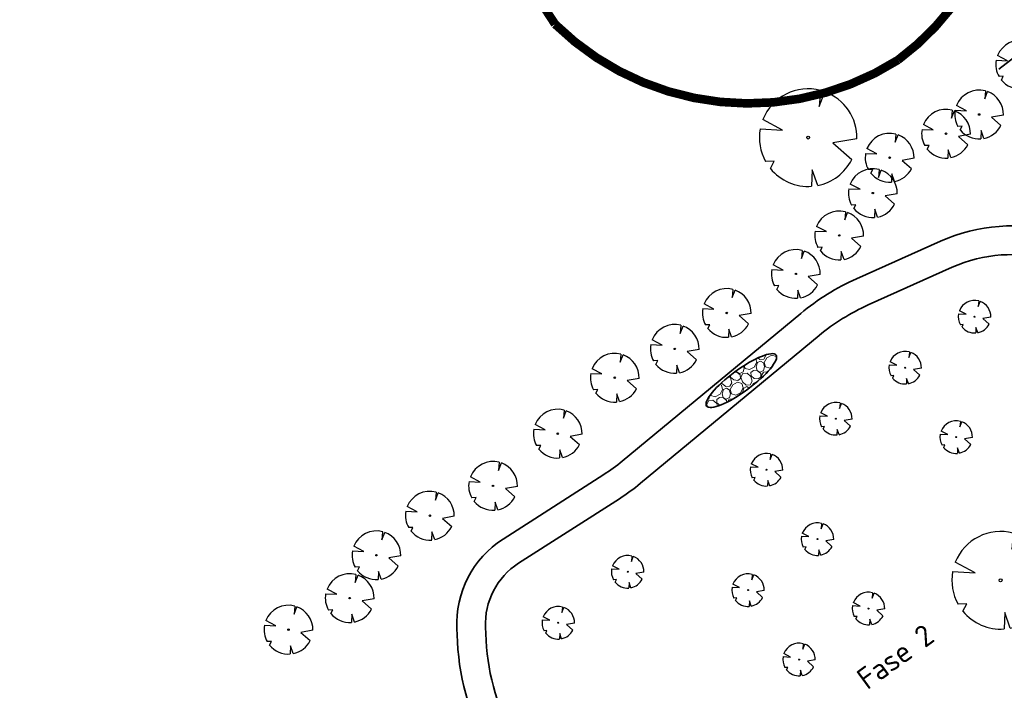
# Model space of a CAD drawing. Header units: metres. Extents: x 103263 to 106611, y 426963 to 428812.
# Tile 33 of 74: x 104278 to 104346, y 427789 to 427835. Entities that reach past the tile are written whole.
import ezdxf

# ---------------------------------------------------------------- set-up
doc = ezdxf.new("R2010")
doc.units = ezdxf.units.M
for name, color, linetype, lineweight in [('N-GV-GW-TALUD_TEEN-G', 3, 'Continuous', 35), ('N-WE-GR-BOOM-S', 7, 'Continuous', 25), ('N-WE-GW-HOOGTE_AFWERKHOOGTE-T25', 7, 'Continuous', 25), ('N-WE-VH-KANTVERHARDING-G', 210, 'Continuous', 35), ('N-WE-VH-VERHARDING_BETONSTRAATSTEEN-G', 252, 'Continuous', 35), ('N-WE-VH-VERHARDING_HALFVERHARDING-A-250', 252, 'Continuous', 18)]:
    doc.layers.add(name, color=color, linetype=linetype, lineweight=lineweight)
doc.layers.add('N-WE-GR-BEPLANTING-A-250', color=7, linetype='Continuous', lineweight=18, true_color=0x00a500)
doc.layers.add('N-WE-VH-VERHARDING-AP_GROEN4', color=7, linetype='Continuous', true_color=0x004700)
doc.layers.add('N-WE-VH-VERHARDING-AP_VOETPAD', color=7, linetype='Continuous', true_color=0x424242)
doc.styles.add('NLCS-ISO-M200-T25', font='NLCS-ISO.ttf', dxfattribs={"height": 0.5})

# ---------------------------------------------------------------- blocks, each defined once
blk = doc.blocks.new('*U373')
at = {"ltscale": 20, "flags": 128}
for points in [[(0.579, 2.19), (0.513, 1.443), (0.778, 2.128)], [(-2.229, 0.403), (-1.184, 0.353), (-2.105, 0.838)], [(2.265, -0.058), (1.153, -0.248), (2.022, -1.021)], [(-1.754, -1.434), (-1.576, -1.088), (-1.973, -1.113)], [(0.446, -2.221), (0.189, -1.499), (0.162, -2.26)]]:
    blk.add_lwpolyline(points, dxfattribs=at)
blk.add_lwpolyline([(2.265, -0.058, 0.321944), (0.778, 2.128, 0.321944)], format="xyb", dxfattribs=at)
blk.add_circle((0, 0), 0.0675)
at = {"ltscale": 20}
for start, end in [(75.1844, 158.299), (169.749, 209.4302), (281.3601, 333.2046), (219.2667, 274.1068)]:
    blk.add_arc((0, 0), 2.266, start, end, dxfattribs=at)
blk = doc.blocks.new('*U383')
at = {"ltscale": 20, "flags": 128}
for points in [[(0.579, 2.19), (0.513, 1.443), (0.778, 2.128)], [(-2.229, 0.403), (-1.184, 0.353), (-2.105, 0.838)], [(2.265, -0.058), (1.153, -0.248), (2.022, -1.021)], [(-1.754, -1.434), (-1.576, -1.088), (-1.973, -1.113)], [(0.446, -2.221), (0.189, -1.499), (0.162, -2.26)]]:
    blk.add_lwpolyline(points, dxfattribs=at)
blk.add_lwpolyline([(2.265, -0.058, 0.321944), (0.778, 2.128, 0.321944)], format="xyb", dxfattribs=at)
blk.add_circle((0, 0), 0.0675)
at = {"ltscale": 20}
for start, end in [(75.18441, 158.29895), (169.74905, 209.43023), (219.26669, 274.10684), (281.36007, 333.20465)]:
    blk.add_arc((0, 0), 2.266, start, end, dxfattribs=at)
blk = doc.blocks.new('*U384')
at = {"ltscale": 20, "flags": 128}
for points in [[(0.579, 2.19), (0.513, 1.443), (0.778, 2.128)], [(-2.229, 0.403), (-1.184, 0.353), (-2.105, 0.838)], [(2.265, -0.058), (1.153, -0.248), (2.022, -1.021)], [(-1.754, -1.434), (-1.576, -1.088), (-1.973, -1.113)], [(0.446, -2.221), (0.189, -1.499), (0.162, -2.26)]]:
    blk.add_lwpolyline(points, dxfattribs=at)
blk.add_lwpolyline([(2.265, -0.058, 0.321944), (0.778, 2.128, 0.321944)], format="xyb", dxfattribs=at)
blk.add_circle((0, 0), 0.0675)
at = {"ltscale": 20}
for start, end in [(75.18441, 158.29895), (169.74905, 209.43023), (219.26669, 274.10684), (281.36007, 333.20465)]:
    blk.add_arc((0, 0), 2.266, start, end, dxfattribs=at)
blk = doc.blocks.new('*U287')
at = {"ltscale": 20, "flags": 128}
for points in [[(0.579, 2.19), (0.513, 1.443), (0.778, 2.128)], [(-2.229, 0.403), (-1.184, 0.353), (-2.105, 0.838)], [(2.265, -0.058), (1.153, -0.248), (2.022, -1.021)], [(-1.754, -1.434), (-1.576, -1.088), (-1.973, -1.113)], [(0.446, -2.221), (0.189, -1.499), (0.162, -2.26)]]:
    blk.add_lwpolyline(points, dxfattribs=at)
blk.add_lwpolyline([(2.265, -0.058, 0.321944), (0.778, 2.128, 0.321944)], format="xyb", dxfattribs=at)
blk.add_circle((0, 0), 0.0675)
at = {"ltscale": 20}
for start, end in [(75.18441, 158.29895), (169.74905, 209.43023), (219.26669, 274.10684), (281.36007, 333.20465)]:
    blk.add_arc((0, 0), 2.266, start, end, dxfattribs=at)
blk = doc.blocks.new('*U288')
at = {"ltscale": 20, "flags": 128}
for points in [[(0.579, 2.19), (0.513, 1.443), (0.778, 2.128)], [(-2.229, 0.403), (-1.184, 0.353), (-2.105, 0.838)], [(2.265, -0.058), (1.153, -0.248), (2.022, -1.021)], [(-1.754, -1.434), (-1.576, -1.088), (-1.973, -1.113)], [(0.446, -2.221), (0.189, -1.499), (0.162, -2.26)]]:
    blk.add_lwpolyline(points, dxfattribs=at)
blk.add_lwpolyline([(2.265, -0.058, 0.321944), (0.778, 2.128, 0.321944)], format="xyb", dxfattribs=at)
blk.add_circle((0, 0), 0.0675)
at = {"ltscale": 20}
for start, end in [(75.18441, 158.29895), (169.74905, 209.43023), (219.26669, 274.10684), (281.36007, 333.20465)]:
    blk.add_arc((0, 0), 2.266, start, end, dxfattribs=at)
blk = doc.blocks.new('*U289')
at = {"ltscale": 20, "flags": 128}
for points in [[(0.579, 2.19), (0.513, 1.443), (0.778, 2.128)], [(-2.229, 0.403), (-1.184, 0.353), (-2.105, 0.838)], [(2.265, -0.058), (1.153, -0.248), (2.022, -1.021)], [(-1.754, -1.434), (-1.576, -1.088), (-1.973, -1.113)], [(0.446, -2.221), (0.189, -1.499), (0.162, -2.26)]]:
    blk.add_lwpolyline(points, dxfattribs=at)
blk.add_lwpolyline([(2.265, -0.058, 0.321944), (0.778, 2.128, 0.321944)], format="xyb", dxfattribs=at)
blk.add_circle((0, 0), 0.0675)
at = {"ltscale": 20}
for start, end in [(75.18441, 158.29895), (169.74905, 209.43023), (219.26669, 274.10684), (281.36007, 333.20465)]:
    blk.add_arc((0, 0), 2.266, start, end, dxfattribs=at)
blk = doc.blocks.new('*U290')
at = {"ltscale": 20, "flags": 128}
for points in [[(0.579, 2.19), (0.513, 1.443), (0.778, 2.128)], [(-2.229, 0.403), (-1.184, 0.353), (-2.105, 0.838)], [(2.265, -0.058), (1.153, -0.248), (2.022, -1.021)], [(-1.754, -1.434), (-1.576, -1.088), (-1.973, -1.113)], [(0.446, -2.221), (0.189, -1.499), (0.162, -2.26)]]:
    blk.add_lwpolyline(points, dxfattribs=at)
blk.add_lwpolyline([(2.265, -0.058, 0.321944), (0.778, 2.128, 0.321944)], format="xyb", dxfattribs=at)
blk.add_circle((0, 0), 0.0675)
at = {"ltscale": 20}
for start, end in [(75.18441, 158.29895), (169.74905, 209.43023), (219.26669, 274.10684), (281.36007, 333.20465)]:
    blk.add_arc((0, 0), 2.266, start, end, dxfattribs=at)
blk = doc.blocks.new('*U291')
at = {"ltscale": 20, "flags": 128}
for points in [[(0.579, 2.19), (0.513, 1.443), (0.778, 2.128)], [(-2.229, 0.403), (-1.184, 0.353), (-2.105, 0.838)], [(2.265, -0.058), (1.153, -0.248), (2.022, -1.021)], [(-1.754, -1.434), (-1.576, -1.088), (-1.973, -1.113)], [(0.446, -2.221), (0.189, -1.499), (0.162, -2.26)]]:
    blk.add_lwpolyline(points, dxfattribs=at)
blk.add_lwpolyline([(2.265, -0.058, 0.321944), (0.778, 2.128, 0.321944)], format="xyb", dxfattribs=at)
blk.add_circle((0, 0), 0.0675)
at = {"ltscale": 20}
for start, end in [(75.18441, 158.29895), (169.74905, 209.43023), (219.26669, 274.10684), (281.36007, 333.20465)]:
    blk.add_arc((0, 0), 2.266, start, end, dxfattribs=at)
blk = doc.blocks.new('*U292')
at = {"ltscale": 20, "flags": 128}
for points in [[(0.579, 2.19), (0.513, 1.443), (0.778, 2.128)], [(-2.229, 0.403), (-1.184, 0.353), (-2.105, 0.838)], [(2.265, -0.058), (1.153, -0.248), (2.022, -1.021)], [(-1.754, -1.434), (-1.576, -1.088), (-1.973, -1.113)], [(0.446, -2.221), (0.189, -1.499), (0.162, -2.26)]]:
    blk.add_lwpolyline(points, dxfattribs=at)
blk.add_lwpolyline([(2.265, -0.058, 0.321944), (0.778, 2.128, 0.321944)], format="xyb", dxfattribs=at)
blk.add_circle((0, 0), 0.0675)
at = {"ltscale": 20}
for start, end in [(75.18441, 158.29895), (169.74905, 209.43023), (219.26669, 274.10684), (281.36007, 333.20465)]:
    blk.add_arc((0, 0), 2.266, start, end, dxfattribs=at)
blk = doc.blocks.new('*U199')
at = {"ltscale": 20, "flags": 128}
for points in [[(0.58, 2.19), (0.51, 1.44), (0.78, 2.13)], [(-2.23, 0.4), (-1.18, 0.35), (-2.11, 0.84)], [(-1.75, -1.43), (-1.58, -1.09), (-1.97, -1.11)], [(2.26, -0.06), (1.15, -0.25), (2.02, -1.02)], [(0.45, -2.22), (0.19, -1.5), (0.16, -2.26)]]:
    blk.add_lwpolyline(points, dxfattribs=at)
blk.add_lwpolyline([(2.26, -0.06, 0.321944), (0.78, 2.13, 0.321944)], format="xyb", dxfattribs=at)
blk.add_circle((0, 0), 0.0675)
at = {"ltscale": 20}
for start, end in [(75.1844, 158.299), (169.749, 209.4302), (281.3601, 333.2046), (219.2667, 274.1068)]:
    blk.add_arc((0, 0), 2.27, start, end, dxfattribs=at)
blk = doc.blocks.new('*U200')
at = {"ltscale": 20, "flags": 128}
for points in [[(0.58, 2.19), (0.51, 1.44), (0.78, 2.13)], [(-2.23, 0.4), (-1.18, 0.35), (-2.11, 0.84)], [(-1.75, -1.43), (-1.58, -1.09), (-1.97, -1.11)], [(2.26, -0.06), (1.15, -0.25), (2.02, -1.02)], [(0.45, -2.22), (0.19, -1.5), (0.16, -2.26)]]:
    blk.add_lwpolyline(points, dxfattribs=at)
blk.add_lwpolyline([(2.26, -0.06, 0.321944), (0.78, 2.13, 0.321944)], format="xyb", dxfattribs=at)
blk.add_circle((0, 0), 0.0675)
at = {"ltscale": 20}
for start, end in [(75.1844, 158.299), (169.749, 209.4302), (281.3601, 333.2046), (219.2667, 274.1068)]:
    blk.add_arc((0, 0), 2.27, start, end, dxfattribs=at)
blk = doc.blocks.new('*U201')
at = {"ltscale": 20, "flags": 128}
for points in [[(0.58, 2.19), (0.51, 1.44), (0.78, 2.13)], [(-2.23, 0.4), (-1.18, 0.35), (-2.11, 0.84)], [(-1.75, -1.43), (-1.58, -1.09), (-1.97, -1.11)], [(2.26, -0.06), (1.15, -0.25), (2.02, -1.02)], [(0.45, -2.22), (0.19, -1.5), (0.16, -2.26)]]:
    blk.add_lwpolyline(points, dxfattribs=at)
blk.add_lwpolyline([(2.26, -0.06, 0.321944), (0.78, 2.13, 0.321944)], format="xyb", dxfattribs=at)
blk.add_circle((0, 0), 0.0675)
at = {"ltscale": 20}
for start, end in [(75.1844, 158.299), (169.749, 209.4302), (281.3601, 333.2046), (219.2667, 274.1068)]:
    blk.add_arc((0, 0), 2.27, start, end, dxfattribs=at)
blk = doc.blocks.new('*U202')
at = {"ltscale": 20, "flags": 128}
for points in [[(0.58, 2.19), (0.51, 1.44), (0.78, 2.13)], [(-2.23, 0.4), (-1.18, 0.35), (-2.11, 0.84)], [(-1.75, -1.43), (-1.58, -1.09), (-1.97, -1.11)], [(2.26, -0.06), (1.15, -0.25), (2.02, -1.02)], [(0.45, -2.22), (0.19, -1.5), (0.16, -2.26)]]:
    blk.add_lwpolyline(points, dxfattribs=at)
blk.add_lwpolyline([(2.26, -0.06, 0.321944), (0.78, 2.13, 0.321944)], format="xyb", dxfattribs=at)
blk.add_circle((0, 0), 0.0675)
at = {"ltscale": 20}
for start, end in [(75.1844, 158.299), (169.749, 209.4302), (281.3601, 333.2046), (219.2667, 274.1068)]:
    blk.add_arc((0, 0), 2.27, start, end, dxfattribs=at)
blk = doc.blocks.new('*U203')
at = {"ltscale": 20, "flags": 128}
for points in [[(0.58, 2.19), (0.51, 1.44), (0.78, 2.13)], [(-2.23, 0.4), (-1.18, 0.35), (-2.11, 0.84)], [(-1.75, -1.43), (-1.58, -1.09), (-1.97, -1.11)], [(2.26, -0.06), (1.15, -0.25), (2.02, -1.02)], [(0.45, -2.22), (0.19, -1.5), (0.16, -2.26)]]:
    blk.add_lwpolyline(points, dxfattribs=at)
blk.add_lwpolyline([(2.26, -0.06, 0.321944), (0.78, 2.13, 0.321944)], format="xyb", dxfattribs=at)
blk.add_circle((0, 0), 0.0675)
at = {"ltscale": 20}
for start, end in [(75.1844, 158.299), (169.749, 209.4302), (281.3601, 333.2046), (219.2667, 274.1068)]:
    blk.add_arc((0, 0), 2.27, start, end, dxfattribs=at)
blk = doc.blocks.new('*U317')
at = {"ltscale": 20, "flags": 128}
for points in [[(0.58, 2.19), (0.51, 1.44), (0.78, 2.13)], [(-2.23, 0.4), (-1.18, 0.35), (-2.11, 0.84)], [(-1.75, -1.43), (-1.58, -1.09), (-1.97, -1.11)], [(2.26, -0.06), (1.15, -0.25), (2.02, -1.02)], [(0.45, -2.22), (0.19, -1.5), (0.16, -2.26)]]:
    blk.add_lwpolyline(points, dxfattribs=at)
blk.add_lwpolyline([(2.26, -0.06, 0.321944), (0.78, 2.13, 0.321944)], format="xyb", dxfattribs=at)
blk.add_circle((0, 0), 0.0675)
at = {"ltscale": 20}
for start, end in [(75.1844, 158.299), (169.749, 209.4302), (281.3601, 333.2046), (219.2667, 274.1068)]:
    blk.add_arc((0, 0), 2.27, start, end, dxfattribs=at)
blk = doc.blocks.new('*U107')
at = {"ltscale": 20, "flags": 128}
for points in [[(0.579, 2.19), (0.513, 1.443), (0.778, 2.128)], [(-2.229, 0.403), (-1.184, 0.353), (-2.105, 0.838)], [(2.265, -0.058), (1.153, -0.248), (2.022, -1.021)], [(-1.754, -1.434), (-1.576, -1.088), (-1.973, -1.113)], [(0.446, -2.221), (0.189, -1.499), (0.162, -2.26)]]:
    blk.add_lwpolyline(points, dxfattribs=at)
blk.add_lwpolyline([(2.265, -0.058, 0.321944), (0.778, 2.128, 0.321944)], format="xyb", dxfattribs=at)
blk.add_circle((0, 0), 0.0675)
at = {"ltscale": 20}
for start, end in [(75.18441, 158.29895), (169.74905, 209.43023), (219.26669, 274.10684), (281.36007, 333.20465)]:
    blk.add_arc((0, 0), 2.266, start, end, dxfattribs=at)
blk = doc.blocks.new('*U108')
at = {"ltscale": 20, "flags": 128}
for points in [[(0.579, 2.19), (0.513, 1.443), (0.778, 2.128)], [(-2.229, 0.403), (-1.184, 0.353), (-2.105, 0.838)], [(2.265, -0.058), (1.153, -0.248), (2.022, -1.021)], [(-1.754, -1.434), (-1.576, -1.088), (-1.973, -1.113)], [(0.446, -2.221), (0.189, -1.499), (0.162, -2.26)]]:
    blk.add_lwpolyline(points, dxfattribs=at)
blk.add_lwpolyline([(2.265, -0.058, 0.321944), (0.778, 2.128, 0.321944)], format="xyb", dxfattribs=at)
blk.add_circle((0, 0), 0.0675)
at = {"ltscale": 20}
for start, end in [(75.18441, 158.29895), (169.74905, 209.43023), (219.26669, 274.10684), (281.36007, 333.20465)]:
    blk.add_arc((0, 0), 2.266, start, end, dxfattribs=at)
blk = doc.blocks.new('*U109')
at = {"ltscale": 20, "flags": 128}
for points in [[(0.579, 2.19), (0.513, 1.443), (0.778, 2.128)], [(-2.229, 0.403), (-1.184, 0.353), (-2.105, 0.838)], [(2.265, -0.058), (1.153, -0.248), (2.022, -1.021)], [(-1.754, -1.434), (-1.576, -1.088), (-1.973, -1.113)], [(0.446, -2.221), (0.189, -1.499), (0.162, -2.26)]]:
    blk.add_lwpolyline(points, dxfattribs=at)
blk.add_lwpolyline([(2.265, -0.058, 0.321944), (0.778, 2.128, 0.321944)], format="xyb", dxfattribs=at)
blk.add_circle((0, 0), 0.0675)
at = {"ltscale": 20}
for start, end in [(75.18441, 158.29895), (169.74905, 209.43023), (219.26669, 274.10684), (281.36007, 333.20465)]:
    blk.add_arc((0, 0), 2.266, start, end, dxfattribs=at)
blk = doc.blocks.new('*U110')
at = {"ltscale": 20, "flags": 128}
for points in [[(0.579, 2.19), (0.513, 1.443), (0.778, 2.128)], [(-2.229, 0.403), (-1.184, 0.353), (-2.105, 0.838)], [(2.265, -0.058), (1.153, -0.248), (2.022, -1.021)], [(-1.754, -1.434), (-1.576, -1.088), (-1.973, -1.113)], [(0.446, -2.221), (0.189, -1.499), (0.162, -2.26)]]:
    blk.add_lwpolyline(points, dxfattribs=at)
blk.add_lwpolyline([(2.265, -0.058, 0.321944), (0.778, 2.128, 0.321944)], format="xyb", dxfattribs=at)
blk.add_circle((0, 0), 0.0675)
at = {"ltscale": 20}
for start, end in [(75.18441, 158.29895), (169.74905, 209.43023), (219.26669, 274.10684), (281.36007, 333.20465)]:
    blk.add_arc((0, 0), 2.266, start, end, dxfattribs=at)
blk = doc.blocks.new('*U111')
at = {"ltscale": 20, "flags": 128}
for points in [[(0.579, 2.19), (0.513, 1.443), (0.778, 2.128)], [(-2.229, 0.403), (-1.184, 0.353), (-2.105, 0.838)], [(2.265, -0.058), (1.153, -0.248), (2.022, -1.021)], [(-1.754, -1.434), (-1.576, -1.088), (-1.973, -1.113)], [(0.446, -2.221), (0.189, -1.499), (0.162, -2.26)]]:
    blk.add_lwpolyline(points, dxfattribs=at)
blk.add_lwpolyline([(2.265, -0.058, 0.321944), (0.778, 2.128, 0.321944)], format="xyb", dxfattribs=at)
blk.add_circle((0, 0), 0.0675)
at = {"ltscale": 20}
for start, end in [(75.18441, 158.29895), (169.74905, 209.43023), (219.26669, 274.10684), (281.36007, 333.20465)]:
    blk.add_arc((0, 0), 2.266, start, end, dxfattribs=at)
blk = doc.blocks.new('*U112')
at = {"ltscale": 20, "flags": 128}
for points in [[(0.579, 2.19), (0.513, 1.443), (0.778, 2.128)], [(-2.229, 0.403), (-1.184, 0.353), (-2.105, 0.838)], [(2.265, -0.058), (1.153, -0.248), (2.022, -1.021)], [(-1.754, -1.434), (-1.576, -1.088), (-1.973, -1.113)], [(0.446, -2.221), (0.189, -1.499), (0.162, -2.26)]]:
    blk.add_lwpolyline(points, dxfattribs=at)
blk.add_lwpolyline([(2.265, -0.058, 0.321944), (0.778, 2.128, 0.321944)], format="xyb", dxfattribs=at)
blk.add_circle((0, 0), 0.0675)
at = {"ltscale": 20}
for start, end in [(75.18441, 158.29895), (169.74905, 209.43023), (219.26669, 274.10684), (281.36007, 333.20465)]:
    blk.add_arc((0, 0), 2.266, start, end, dxfattribs=at)
blk = doc.blocks.new('*U113')
at = {"ltscale": 20, "flags": 128}
for points in [[(0.579, 2.19), (0.513, 1.443), (0.778, 2.128)], [(-2.229, 0.403), (-1.184, 0.353), (-2.105, 0.838)], [(2.265, -0.058), (1.153, -0.248), (2.022, -1.021)], [(-1.754, -1.434), (-1.576, -1.088), (-1.973, -1.113)], [(0.446, -2.221), (0.189, -1.499), (0.162, -2.26)]]:
    blk.add_lwpolyline(points, dxfattribs=at)
blk.add_lwpolyline([(2.265, -0.058, 0.321944), (0.778, 2.128, 0.321944)], format="xyb", dxfattribs=at)
blk.add_circle((0, 0), 0.0675)
at = {"ltscale": 20}
for start, end in [(75.18441, 158.29895), (169.74905, 209.43023), (219.26669, 274.10684), (281.36007, 333.20465)]:
    blk.add_arc((0, 0), 2.266, start, end, dxfattribs=at)
blk = doc.blocks.new('*U115')
at = {"ltscale": 20, "flags": 128}
for points in [[(0.579, 2.19), (0.513, 1.443), (0.778, 2.128)], [(-2.229, 0.403), (-1.184, 0.353), (-2.105, 0.838)], [(2.265, -0.058), (1.153, -0.248), (2.022, -1.021)], [(-1.754, -1.434), (-1.576, -1.088), (-1.973, -1.113)], [(0.446, -2.221), (0.189, -1.499), (0.162, -2.26)]]:
    blk.add_lwpolyline(points, dxfattribs=at)
blk.add_lwpolyline([(2.265, -0.058, 0.321944), (0.778, 2.128, 0.321944)], format="xyb", dxfattribs=at)
blk.add_circle((0, 0), 0.0675)
at = {"ltscale": 20}
for start, end in [(75.18441, 158.29895), (169.74905, 209.43023), (219.26669, 274.10684), (281.36007, 333.20465)]:
    blk.add_arc((0, 0), 2.266, start, end, dxfattribs=at)
blk = doc.blocks.new('*U117')
at = {"ltscale": 20, "flags": 128}
for points in [[(0.579, 2.19), (0.513, 1.443), (0.778, 2.128)], [(-2.229, 0.403), (-1.184, 0.353), (-2.105, 0.838)], [(2.265, -0.058), (1.153, -0.248), (2.022, -1.021)], [(-1.754, -1.434), (-1.576, -1.088), (-1.973, -1.113)], [(0.446, -2.221), (0.189, -1.499), (0.162, -2.26)]]:
    blk.add_lwpolyline(points, dxfattribs=at)
blk.add_lwpolyline([(2.265, -0.058, 0.321944), (0.778, 2.128, 0.321944)], format="xyb", dxfattribs=at)
blk.add_circle((0, 0), 0.0675)
at = {"ltscale": 20}
for start, end in [(75.1844, 158.299), (169.749, 209.4302), (281.3601, 333.2046), (219.2667, 274.1068)]:
    blk.add_arc((0, 0), 2.266, start, end, dxfattribs=at)
blk = doc.blocks.new('*U159')
at = {"ltscale": 20, "flags": 128}
for points in [[(0.58, 2.19), (0.51, 1.44), (0.78, 2.13)], [(-2.23, 0.4), (-1.18, 0.35), (-2.11, 0.84)], [(-1.75, -1.43), (-1.58, -1.09), (-1.97, -1.11)], [(2.26, -0.06), (1.15, -0.25), (2.02, -1.02)], [(0.45, -2.22), (0.19, -1.5), (0.16, -2.26)]]:
    blk.add_lwpolyline(points, dxfattribs=at)
blk.add_lwpolyline([(2.26, -0.06, 0.321944), (0.78, 2.13, 0.321944)], format="xyb", dxfattribs=at)
blk.add_circle((0, 0), 0.0675)
at = {"ltscale": 20}
for start, end in [(75.1844, 158.299), (169.749, 209.4302), (281.3601, 333.2046), (219.2667, 274.1068)]:
    blk.add_arc((0, 0), 2.27, start, end, dxfattribs=at)
blk = doc.blocks.new('*U160')
at = {"ltscale": 20, "flags": 128}
for points in [[(0.58, 2.19), (0.51, 1.44), (0.78, 2.13)], [(-2.23, 0.4), (-1.18, 0.35), (-2.11, 0.84)], [(-1.75, -1.43), (-1.58, -1.09), (-1.97, -1.11)], [(2.26, -0.06), (1.15, -0.25), (2.02, -1.02)], [(0.45, -2.22), (0.19, -1.5), (0.16, -2.26)]]:
    blk.add_lwpolyline(points, dxfattribs=at)
blk.add_lwpolyline([(2.26, -0.06, 0.321944), (0.78, 2.13, 0.321944)], format="xyb", dxfattribs=at)
blk.add_circle((0, 0), 0.0675)
at = {"ltscale": 20}
for start, end in [(75.1844, 158.299), (169.749, 209.4302), (281.3601, 333.2046), (219.2667, 274.1068)]:
    blk.add_arc((0, 0), 2.27, start, end, dxfattribs=at)
blk = doc.blocks.new('*U161')
at = {"ltscale": 20, "flags": 128}
for points in [[(0.58, 2.19), (0.51, 1.44), (0.78, 2.13)], [(-2.23, 0.4), (-1.18, 0.35), (-2.11, 0.84)], [(-1.75, -1.43), (-1.58, -1.09), (-1.97, -1.11)], [(2.26, -0.06), (1.15, -0.25), (2.02, -1.02)], [(0.45, -2.22), (0.19, -1.5), (0.16, -2.26)]]:
    blk.add_lwpolyline(points, dxfattribs=at)
blk.add_lwpolyline([(2.26, -0.06, 0.321944), (0.78, 2.13, 0.321944)], format="xyb", dxfattribs=at)
blk.add_circle((0, 0), 0.0675)
at = {"ltscale": 20}
for start, end in [(75.1844, 158.299), (169.749, 209.4302), (281.3601, 333.2046), (219.2667, 274.1068)]:
    blk.add_arc((0, 0), 2.27, start, end, dxfattribs=at)
blk = doc.blocks.new('*U207')
at = {"ltscale": 20, "flags": 128}
for points in [[(0.58, 2.19), (0.51, 1.44), (0.78, 2.13)], [(-2.23, 0.4), (-1.18, 0.35), (-2.11, 0.84)], [(-1.75, -1.43), (-1.58, -1.09), (-1.97, -1.11)], [(2.26, -0.06), (1.15, -0.25), (2.02, -1.02)], [(0.45, -2.22), (0.19, -1.5), (0.16, -2.26)]]:
    blk.add_lwpolyline(points, dxfattribs=at)
blk.add_lwpolyline([(2.26, -0.06, 0.321944), (0.78, 2.13, 0.321944)], format="xyb", dxfattribs=at)
blk.add_circle((0, 0), 0.0675)
at = {"ltscale": 20}
for start, end in [(75.1844, 158.299), (169.749, 209.4302), (281.3601, 333.2046), (219.2667, 274.1068)]:
    blk.add_arc((0, 0), 2.27, start, end, dxfattribs=at)
blk = doc.blocks.new('*U208')
at = {"ltscale": 20, "flags": 128}
for points in [[(0.58, 2.19), (0.51, 1.44), (0.78, 2.13)], [(-2.23, 0.4), (-1.18, 0.35), (-2.11, 0.84)], [(-1.75, -1.43), (-1.58, -1.09), (-1.97, -1.11)], [(2.26, -0.06), (1.15, -0.25), (2.02, -1.02)], [(0.45, -2.22), (0.19, -1.5), (0.16, -2.26)]]:
    blk.add_lwpolyline(points, dxfattribs=at)
blk.add_lwpolyline([(2.26, -0.06, 0.321944), (0.78, 2.13, 0.321944)], format="xyb", dxfattribs=at)
blk.add_circle((0, 0), 0.0675)
at = {"ltscale": 20}
for start, end in [(75.1844, 158.299), (169.749, 209.4302), (281.3601, 333.2046), (219.2667, 274.1068)]:
    blk.add_arc((0, 0), 2.27, start, end, dxfattribs=at)

msp = doc.modelspace()

# ---------------------------------------------------------------- hatches: boundary and pattern name
at = {"layer": 'N-WE-GR-BEPLANTING-A-250'}
h = msp.add_hatch(dxfattribs=at)
h.set_pattern_fill('AGR-BEPLANTING_SOORT_01', color=256, scale=0.2, style=0, pattern_type=2)
h.set_pattern_definition([(60, (104639.9556, 427910.1806), (-0.5773504, 0.9999998), [0.288676, -0.866026]), (120, (104639.9556, 427910.1806), (-1.1547004, -2e-07), [0.288676, -0.866026]), (270, (104639.95565, 427910.18064), (0.57735, -1), [0.25, -1.75])])
edge = h.paths.add_edge_path()
edge.add_line((104659.33, 427926.461), (104651.723, 427930.161))
edge.add_line((104651.723, 427930.161), (104630.494, 427940.377))
edge.add_line((104630.494, 427940.377), (104615.821, 427939.216))
edge.add_line((104615.821, 427939.216), (104614.238, 427936.942))
edge.add_line((104614.238, 427936.942), (104618.901, 427931.767))
edge.add_line((104618.901, 427931.767), (104620.001, 427927.102))
edge.add_line((104620.001, 427927.102), (104630.09, 427928.171))
edge.add_line((104630.09, 427928.171), (104636.288, 427922.296))
edge.add_line((104636.288, 427922.296), (104635.626, 427916.445))
edge.add_line((104635.626, 427916.445), (104649.327, 427918.542))
edge.add_line((104649.327, 427918.542), (104660.637, 427913.992))
edge.add_line((104660.637, 427913.992), (104663.613, 427914.901))
edge.add_line((104663.613, 427914.901), (104665.801, 427914.176))
edge.add_line((104665.801, 427914.176), (104667.1, 427911.864))
edge.add_line((104667.1, 427911.864), (104668.62, 427908.935))
edge.add_line((104668.62, 427908.935), (104670.709, 427905.029))
edge.add_line((104670.709, 427905.029), (104666.141, 427898.787))
edge.add_line((104666.141, 427898.787), (104659.394, 427895.168))
edge.add_line((104659.394, 427895.168), (104659.885, 427894.606))
edge.add_arc((2471945.486, 2366238.399), 3059610.724, 219.310766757, 219.311095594)
edge.add_arc((104633.177, 427844.621), 52.499, 34.46648, 43.89213, ccw=False)
edge.add_arc((104561.264, 427811.91), 131.021, 20.52501, 28.45236, ccw=False)
edge.add_arc((104687.252, 427859.058), 3.5, 200.2205, 290.17747)
edge.add_arc((104734.333, 427775.806), 92.191, 116.25825, 119.84127, ccw=False)
edge.add_line((104693.547, 427858.483), (104693.719, 427859.706))
edge.add_line((104693.719, 427859.706), (104675.355, 427897.713))
edge.add_line((104675.355, 427897.713), (104665.269, 427916.348))
edge.add_line((104665.269, 427916.348), (104661.135, 427923.401))
edge.add_line((104661.135, 427923.401), (104659.33, 427926.461))
edge = h.paths.add_edge_path()
edge.add_line((104670.155, 427924.725), (104658.918, 427940.306))
edge.add_line((104658.918, 427940.306), (104653.228, 427936.582))
edge.add_arc((104651.49, 427939.148), 3.1, 210.78232, 304.10963, ccw=False)
edge.add_arc((104006.721, 427555.058), 747.402, 30.782318, 33.226245)
edge.add_line((104631.932, 427964.594), (104627.986, 427961.768))
edge.add_line((104627.986, 427961.768), (104626.318, 427960.551))
edge.add_line((104626.318, 427960.551), (104625.97, 427960.946))
edge.add_line((104625.97, 427960.946), (104624.14, 427949.098))
edge.add_line((104624.14, 427949.098), (104623.843, 427947.174))
edge.add_line((104623.843, 427947.174), (104618.568, 427941.942))
edge.add_line((104618.568, 427941.942), (104631.166, 427942.938))
edge.add_line((104631.166, 427942.938), (104634.784, 427941.178))
edge.add_line((104634.784, 427941.178), (104651.566, 427933.017))
edge.add_line((104651.566, 427933.017), (104660.886, 427928.485))
edge.add_line((104660.886, 427928.485), (104667.484, 427917.521))
edge.add_line((104667.484, 427917.521), (104673.544, 427906.582))
edge.add_line((104673.544, 427906.582), (104680.594, 427892.683))
edge.add_line((104680.594, 427892.683), (104687.997, 427877.313))
edge.add_line((104687.997, 427877.313), (104695.985, 427860.764))
edge.add_line((104695.985, 427860.764), (104701.345, 427863.409))
edge.add_line((104701.345, 427863.409), (104685.833, 427895.579))
edge.add_line((104685.833, 427895.579), (104682.011, 427903.447))
edge.add_line((104682.011, 427903.447), (104677.897, 427911.161))
edge.add_line((104677.897, 427911.161), (104670.155, 427924.725))
h = msp.add_hatch(dxfattribs=at)
h.set_pattern_fill('AGR-BEPLANTING_SOORT_01', color=256, scale=0.2, style=0, pattern_type=2)
h.set_pattern_definition([(60, (104664.6893, 427702.1373), (-0.5773504, 0.9999998), [0.288676, -0.866026]), (120, (104664.6893, 427702.1373), (-1.1547004, -2e-07), [0.288676, -0.866026]), (270, (104664.6893, 427702.1373), (0.57735, -1), [0.25, -1.75])])
edge = h.paths.add_edge_path()
edge.add_line((104373.421, 427724.642), (104370.132, 427721.738))
edge.add_line((104370.132, 427721.738), (104368.673, 427720.936))
edge.add_line((104368.673, 427720.936), (104358.783, 427715.558))
edge.add_line((104358.783, 427715.558), (104347.434, 427709.378))
edge.add_line((104347.434, 427709.378), (104337.53, 427717.091))
edge.add_line((104337.53, 427717.091), (104320.601, 427692.32))
edge.add_line((104320.601, 427692.32), (104315.844, 427682.167))
edge.add_line((104315.844, 427682.167), (104328.56, 427666.473))
edge.add_line((104328.56, 427666.473), (104331.724, 427666.489))
edge.add_line((104331.724, 427666.489), (104334.653, 427669.211))
edge.add_line((104334.653, 427669.211), (104333.629, 427670.508))
edge.add_arc((104330.772, 427672.995), 3.788, 225.06328, 318.96551, ccw=False)
edge.add_line((104328.096, 427670.313), (104326.15, 427672.386))
edge.add_line((104326.15, 427672.386), (104325.833, 427672.783))
edge.add_line((104325.833, 427672.783), (104319.092, 427681.241))
edge.add_arc((104320.265, 427682.176), 1.5, 129.51681, 218.5539, ccw=False)
edge.add_line((104319.31, 427683.333), (104319.424, 427683.427))
edge.add_arc((104320.379, 427682.27), 1.5, 39.51681, 129.51681, ccw=False)
edge.add_line((104321.536, 427683.225), (104327.032, 427676.656))
edge.add_line((104327.032, 427676.656), (104327.728, 427677.296))
edge.add_arc((104319.444, 427686.849), 12.644, 310.92923, 339.42502)
edge.add_arc((104360.268, 427671.929), 30.822, 145.26395, 160.12905, ccw=False)
edge.add_line((104334.939, 427689.491), (104372.004, 427717.013))
edge.add_line((104372.004, 427717.013), (104372.004, 427717.013))
edge.add_line((104372.004, 427717.013), (104423.569, 427755.301))
edge.add_line((104423.569, 427755.301), (104429.992, 427760.07))
edge.add_line((104429.992, 427760.07), (104462.601, 427787.301))
edge.add_line((104462.601, 427787.301), (104473.488, 427799.642))
edge.add_line((104473.488, 427799.642), (104480.532, 427807.002))
edge.add_line((104480.532, 427807.002), (104480.283, 427808.655))
edge.add_arc((104482.291, 427798.327), 10.521, 99.6815, 101.00376, ccw=False)
edge.add_arc((104573.81, 427821.343), 94.142, 186.39699, 187.71925, ccw=False)
edge.add_line((104480.255, 427810.854), (104466.653, 427797.844))
edge.add_line((104466.653, 427797.844), (104445.943, 427785.042))
edge.add_line((104445.943, 427785.042), (104422.662, 427761.514))
edge.add_line((104422.662, 427761.514), (104420.699, 427759.53))
edge.add_line((104420.699, 427759.53), (104391.004, 427740.163))
edge.add_line((104391.004, 427740.163), (104373.421, 427724.642))
at = {"layer": 'N-WE-VH-VERHARDING-AP_GROEN4', "ltscale": 0.1}
h = msp.add_hatch(dxfattribs=at)
h.set_pattern_fill('CROSS', color=256, scale=0.05, style=0)
edge = h.paths.add_edge_path()
edge.add_line((104616.303, 427898.411), (104514.506, 427822.823))
edge.add_line((104514.506, 427822.823), (104506.477, 427816.862))
edge.add_line((104506.477, 427816.862), (104495.436, 427811.135))
edge.add_line((104495.436, 427811.135), (104485.008, 427807.809))
edge.add_line((104485.008, 427807.809), (104485.495, 427805.863))
edge.add_line((104485.495, 427805.863), (104492.893, 427807.092))
edge.add_line((104492.893, 427807.092), (104495.359, 427807.502))
edge.add_line((104495.359, 427807.502), (104478.667, 427790.822))
edge.add_line((104478.667, 427790.822), (104467.495, 427783.521))
edge.add_line((104467.495, 427783.521), (104471.984, 427792.577))
edge.add_line((104471.984, 427792.577), (104477.22, 427800.942))
edge.add_line((104477.22, 427800.942), (104480.935, 427805.041))
edge.add_line((104480.935, 427805.041), (104485.128, 427805.802))
edge.add_line((104485.128, 427805.802), (104485.514, 427804.821))
edge.add_line((104485.514, 427804.821), (104484.481, 427807.714))
edge.add_line((104484.481, 427807.714), (104480.58, 427807.009))
edge.add_line((104480.58, 427807.009), (104473.488, 427799.642))
edge.add_line((104473.488, 427799.642), (104462.601, 427787.301))
edge.add_line((104462.601, 427787.301), (104429.992, 427760.07))
edge.add_line((104429.992, 427760.07), (104423.569, 427755.301))
edge.add_line((104423.569, 427755.301), (104334.939, 427689.491))
edge.add_arc((104360.268, 427671.929), 30.822, 145.26395, 160.12905)
edge.add_arc((104319.444, 427686.849), 12.644, 311.59389, 339.42502, ccw=False)
edge.add_line((104327.838, 427677.393), (104328.453, 427676.013))
edge.add_line((104328.453, 427676.013), (104328.897, 427675.013))
edge.add_arc((104319.403, 427686.872), 15.191, 308.68033, 339.46019)
edge.add_arc((104360.268, 427671.929), 28.322, 146.07819, 160.15807, ccw=False)
edge.add_line((104336.767, 427687.734), (104371.488, 427713.515))
edge.add_line((104371.488, 427713.515), (104381.931, 427721.27))
edge.add_line((104381.931, 427721.27), (104433.496, 427759.558))
edge.add_line((104433.496, 427759.558), (104466.748, 427784.212))
edge.add_line((104466.748, 427784.212), (104467.495, 427783.521))
edge.add_line((104467.495, 427783.521), (104478.667, 427790.822))
edge.add_line((104478.667, 427790.822), (104495.359, 427807.502))
edge.add_line((104495.359, 427807.502), (104498.846, 427808.081))
edge.add_line((104498.846, 427808.081), (104506.801, 427813.988))
edge.add_line((104506.801, 427813.988), (104507.567, 427814.557))
edge.add_line((104507.567, 427814.557), (104508.072, 427817.976))
edge.add_line((104508.072, 427817.976), (104506.477, 427816.862))
edge.add_line((104506.477, 427816.862), (104514.506, 427822.823))
edge.add_line((104514.506, 427822.823), (104518.01, 427822.311))
edge.add_line((104518.01, 427822.311), (104547.643, 427844.315))
edge.add_line((104547.643, 427844.315), (104558.086, 427852.07))
edge.add_line((104558.086, 427852.07), (104615.787, 427894.914))
edge.add_line((104615.787, 427894.914), (104616.303, 427898.411))
at = {"layer": 'N-WE-VH-VERHARDING_HALFVERHARDING-A-250', "ltscale": 0.25, "transparency": 33554541}
h = msp.add_hatch(dxfattribs=at)
h.set_pattern_fill('AVH-HALFVERHARDING_GRIND_01', color=256, scale=0.4, angle=43.37727, pattern_type=2)
h.set_pattern_definition([(105.725, (104326.7867, 427816.8995), (-1.42557, -0.10148), [0.34908, -1.39768]), (140.241, (104327.1655, 427815.5541), (-1.42558, -0.10149), [0.34908, -2.1212]), (184.072, (104326.8971, 427815.7773), (0.4734, -1.68135), [0.2856, -1.14356]), (241.894, (104325.1867, 427815.6555), (1.4256, 0.1015), [0.2856, -1.73556]), (285.725, (104326.4777, 427815.5051), (1.42557, 0.10148), [0.34908, -1.39768]), (320.241, (104326.5723, 427815.1691), (1.42558, 0.10149), [0.34908, -2.1212]), (4.072, (104326.8405, 427814.9458), (-0.4734, 1.68135), [0.2856, -1.14356]), (61.894, (104325.7, 427814.8647), (-1.4256, -0.1015), [0.2856, -1.73556]), (105.725, (104327.0985, 427813.0736), (-0.95217, -1.78283), [0.31156, -1.43516]), (163.835, (104331.29083, 427813.678), (-1.425576, -0.101488), [0.3132, -4.63248]), (207.57, (104326.7133, 427813.4607), (-2.377755, -1.884325), [0.38036, -3.91016]), (241.894, (104325.9043, 427814.9669), (0.47342, -1.68137), [0.37856, -1.64264]), (285.725, (104326.1978, 427812.9508), (0.95217, 1.78283), [0.3134, -1.43328]), (163.835, (104330.8595, 427812.86655), (-1.425576, -0.101488), [0.31244, -4.63324]), (207.57, (104326.91914, 427812.7377), (1.425587, 0.1015), [0.37948, -3.91108]), (61.894, (104326.9191, 427812.7377), (-0.47342, 1.68137), [0.38084, -1.64036]), (149.652, (104330.88273, 427811.5641), (1.89899, -1.57986), [0.23392, -5.81904]), (207.57, (104325.93113, 427813.0594), (1.425587, 0.1015), [0.23448, -4.05604]), (254.746, (104323.8189, 427809.3852), (-0.478756, -3.46421), [0.31316, -5.12548]), (285.725, (104330.391, 427811.2719), (1.42557, 0.1015), [0.25208, -1.49464]), (149.652, (104330.66144, 427810.9109), (1.89899, -1.57986), [0.2342, -5.81876]), (207.57, (104326.1393, 427812.40684), (1.425587, 0.1015), [0.2572, -4.03332]), (254.746, (104324.3057, 427809.1004), (-0.478756, -3.46421), [0.26872, -5.16992]), (105.725, (104326.21, 427812.6661), (-1.42557, -0.10148), [0.2856, -1.46112]), (173.225, (104328.10445, 427814.25553), (-1.425568, -0.101489), [0.27792, -8.81244]), (218.396, (104327.8285, 427814.2883), (-0.95217, -1.78284), [0.24392, -2.78996]), (273.922, (104326.2064, 427808.8898), (0.473393, -1.681358), [0.22472, -6.6182]), (320.241, (104327.6527, 427813.9126), (-0.4734, 1.68135), [0.28564, -2.1846]), (173.225, (104328.16638, 427813.69499), (-1.425568, -0.101489), [0.29616, -8.7942]), (218.396, (104328.34046, 427813.83294), (-0.95217, -1.78284), [0.22212, -2.81176]), (273.922, (104326.8931, 427808.82585), (0.473393, -1.681358), [0.24048, -6.60244]), (140.241, (104328.324, 427814.0729), (0.4734, -1.68135), [0.2856, -2.18464])])
edge = h.paths.add_edge_path()
edge.add_ellipse((104327.922, 427810.222), major_axis=(-2.418, -1.776), ratio=0.25, start_angle=0, end_angle=360)

# ---------------------------------------------------------------- linework, layer by layer
at = {"layer": 'N-GV-GW-TALUD_TEEN-G', "ltscale": 10, "flags": 128}
msp.add_lwpolyline([(104380.196, 427791.741), (104383, 427793.842), (104348.482, 427833.945), (104345.875, 427831.923)], dxfattribs=at)
at = {"layer": 'N-WE-VH-KANTVERHARDING-G'}
msp.add_lwpolyline([(104356.589, 427815.816, 0.361584), (104341.805, 427819.943), (104335.944, 427817.314, 0.067489), (104332.065, 427814.901), (104319.622, 427804.606, -0.030416), (104318.346, 427803.674), (104311.318, 427799.174, 0.268647), (104308.101, 427792.939), (104308.146, 427792.01, 0.123841), (104310.558, 427784.074), (104320.944, 427766.805, -0.006051), (104321.103, 427766.534), (104322.199, 427764.607, 0.346684), (104330.227, 427761.344), (104331.687, 427761.766, 0.090376), (104333.934, 427762.884), (104342.266, 427769.111, 0.001457), (104342.345, 427769.171), (104354.289, 427778.207, 0.254096), (104360.988, 427792.991), (104360.927, 427793.834, -0.043691), (104360.962, 427796.101), (104361.518, 427801.513, 0.178638), (104358.593, 427812.916)], format="xyb", close=True, dxfattribs=at)
msp.add_lwpolyline([(104354.944, 427814.679, 0.361584), (104342.624, 427818.118), (104336.763, 427815.489, 0.067489), (104333.34, 427813.36), (104320.897, 427803.065, -0.030416), (104319.424, 427801.99), (104312.396, 427797.489, 0.268647), (104310.099, 427793.036), (104310.144, 427792.107, 0.123841), (104312.272, 427785.105), (104322.658, 427767.836, -0.006051), (104322.841, 427767.523), (104323.937, 427765.596, 0.346684), (104329.671, 427763.265), (104331.131, 427763.687, 0.090376), (104332.737, 427764.486), (104341.068, 427770.713, 0.001457), (104341.138, 427770.766), (104353.083, 427779.802, 0.254096)], format="xyb", dxfattribs=at)
at = {"layer": 'N-WE-VH-VERHARDING-AP_VOETPAD', "const_width": 0.6}
msp.add_lwpolyline([(104369.477, 427873.279, 0.20428), (104394.158, 427875.335, 0.041882), (104406.451, 427885.652, 0.624638), (104402.362, 427907.147, -0.247139), (104390.023, 427921.476, 0.636391), (104372.208, 427926.933, 0.164148), (104366.23, 427914.383, -0.198733), (104358.284, 427902.017), (104354.73, 427895.458, -0.015973), (104352.252, 427890.88, -0.217703), (104320.277, 427873.798, 0.417006), (104304.791, 427861.591, 0.141195), (104309.12, 427843.984), (104314.947, 427835.048, 0.348795), (104338.835, 427832.553, 0.164767), (104345.724, 427842.43, 0.093365), (104345.271, 427849.98, -0.164706), (104345.333, 427860.789, -0.34288), (104369.477, 427873.279, 4.916511)], format="xyb", dxfattribs=at)
at = {"layer": 'N-WE-VH-VERHARDING_BETONSTRAATSTEEN-G'}
msp.add_ellipse((104327.922, 427810.222), major_axis=(-2.418, -1.776), ratio=0.25, dxfattribs=at)

# ---------------------------------------------------------------- block references
at = {"layer": 'N-WE-GR-BOOM-S'}
for name, p, xscale, yscale, zscale in [('*U383', (104347.357, 427832.235), 0.7499999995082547, 0.7499999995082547, 0.7499999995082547), ('*U117', (104332.578, 427827.146), 1.499999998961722, 1.499999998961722, 1.499999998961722), ('*U107', (104344.493, 427828.757), 0.7499999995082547, 0.7499999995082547, 0.7499999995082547), ('*U108', (104342.185, 427827.422), 0.7499999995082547, 0.7499999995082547, 0.7499999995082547), ('*U384', (104338.256, 427825.75), 0.7499999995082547, 0.7499999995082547, 0.7499999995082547), ('*U287', (104337.086, 427823.28), 0.7499999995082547, 0.7499999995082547, 0.7499999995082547), ('*U110', (104334.743, 427820.331), 0.7499999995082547, 0.7499999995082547, 0.7499999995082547), ('*U111', (104331.722, 427817.651), 0.7499999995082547, 0.7499999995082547, 0.7499999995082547), ('*U109', (104326.905, 427814.931), 0.7499999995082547, 0.7499999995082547, 0.7499999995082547), ('*U199', (104344.177, 427814.67), 0.5, 0.5, 0.5), ('*U288', (104323.284, 427812.427), 0.7499999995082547, 0.7499999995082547, 0.7499999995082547), ('*U289', (104319.102, 427810.42), 0.7499999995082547, 0.7499999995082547, 0.7499999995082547), ('*U200', (104339.342, 427811.116), 0.5, 0.5, 0.5), ('*U201', (104334.508, 427807.563), 0.5, 0.5, 0.5), ('*U290', (104315.136, 427806.522), 0.7499999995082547, 0.7499999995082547, 0.7499999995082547), ('*U317', (104342.896, 427806.282), 0.5, 0.5, 0.5), ('*U113', (104310.622, 427802.883), 0.7499999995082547, 0.7499999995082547, 0.7499999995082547), ('*U161', (104329.674, 427804.009), 0.5, 0.5, 0.5), ('*U112', (104306.225, 427800.809), 0.7499999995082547, 0.7499999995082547, 0.7499999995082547), ('*U291', (104302.498, 427798.051), 0.7499999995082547, 0.7499999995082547, 0.7499999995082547), ('*U159', (104333.227, 427799.175), 0.5, 0.5, 0.5), ('*U373', (104345.989, 427796.305), 1.499999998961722, 1.499999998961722, 1.499999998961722), ('*U202', (104320.005, 427796.901), 0.5, 0.5, 0.5), ('*U292', (104300.633, 427795.066), 0.7499999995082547, 0.7499999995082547, 0.7499999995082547), ('*U160', (104328.393, 427795.621), 0.5, 0.5, 0.5), ('*U207', (104336.781, 427794.34), 0.5, 0.5, 0.5), ('*U115', (104296.371, 427792.867), 0.7499999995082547, 0.7499999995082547, 0.7499999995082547), ('*U203', (104315.171, 427793.348), 0.5, 0.5, 0.5), ('*U208', (104331.947, 427790.787), 0.5, 0.5, 0.5)]:
    msp.add_blockref(name, p, dxfattribs=dict(at, xscale=xscale, yscale=yscale, zscale=zscale))

# ---------------------------------------------------------------- next in the draw order: texts
at = {"layer": 'N-WE-GW-HOOGTE_AFWERKHOOGTE-T25', "insert": (104335.816, 427789.838), "char_height": 1.5, "width": 6.36574, "attachment_point": 1, "rotation": 36.17, "style": 'NLCS-ISO-M200-T25', "bg_fill": 3, "box_fill_scale": 1.2, "bg_fill_color": 256, "bg_fill_transparency": 0}
msp.add_mtext('Fase 2', dxfattribs=at)

doc.saveas('drawing.dxf')
